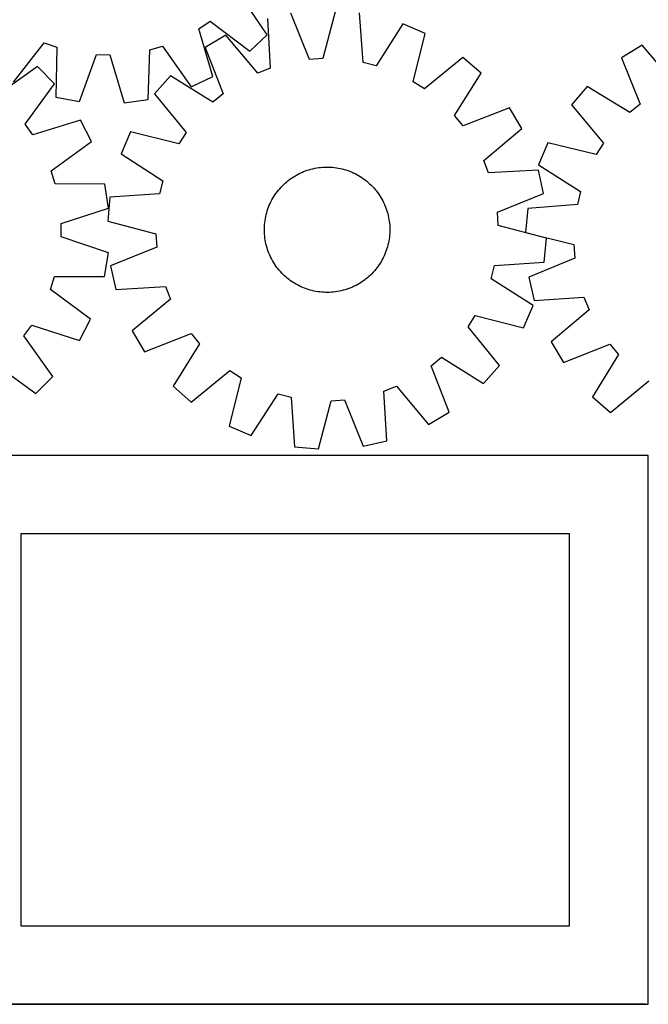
# Model space of a CAD drawing. Header units: millimetres. Extents: x 7 to 1492, y 7 to 2993.
# Tile 7 of 13: x 507 to 908, y 1763 to 2391. Entities that reach past the tile are written whole.
import ezdxf

# ---------------------------------------------------------------- set-up
doc = ezdxf.new("R2010")
doc.units = ezdxf.units.MM
doc.layers.add('COMMON', color=5, linetype='CONTINUOUS', true_color=0x0000ff)
doc.layers.add('CUT', color=7, linetype='CONTINUOUS', true_color=0x000000)

msp = doc.modelspace()

# ---------------------------------------------------------------- linework, layer by layer
at = {"layer": 'COMMON'}
msp.add_line((906.724736, 1762.723825), (458.049576, 1762.723825), dxfattribs=at)
at = {"layer": 'CUT'}
for p, q in [((665.266033, 2381.384898), (647.456232, 2407.686718)), ((692.234108, 2365.57317), (680.361218, 2395.035166)), ((708.842719, 2396.843454), (700.791223, 2366.11646)), ((726.348845, 2363.715327), (724.161313, 2395.404276)), ((621.737705, 2385.196182), (628.81088, 2390.042786)), ((628.81088, 2390.042786), (654.09048, 2370.80957)), ((665.347639, 2391.670201), (667.185374, 2359.959044)), ((751.807622, 2388.322792), (734.655031, 2361.587733)), ((765.93174, 2382.220346), (751.807622, 2388.322792)), ((630.548123, 2354.678133), (621.737705, 2385.196182)), ((638.818913, 2381.149149), (625.579983, 2373.309425)), ((659.214961, 2356.79805), (638.818913, 2381.149149)), ((654.09048, 2370.80957), (665.266033, 2381.384898)), ((758.219783, 2351.40638), (765.93174, 2382.220346)), ((503.47846, 2351.196903), (522.989447, 2376.26274)), ((522.989447, 2376.26274), (531.067939, 2373.389183)), ((531.067939, 2373.389183), (530.366917, 2341.632557)), ((545.491362, 2338.807365), (556.301643, 2368.675619)), ((556.301643, 2368.675619), (564.872724, 2368.439096)), ((589.276584, 2340.006916), (590.327974, 2371.753874)), ((590.327974, 2371.753874), (598.552646, 2374.177536)), ((598.552646, 2374.177536), (616.651584, 2348.073835)), ((625.579983, 2373.309425), (637.127059, 2343.718214)), ((904.368946, 2374.609362), (891.191426, 2366.666848)), ((924.95388, 2350.417726), (904.368946, 2374.609362)), ((564.872724, 2368.439096), (574.01935, 2338.020122)), ((700.791223, 2366.11646), (692.234108, 2365.57317)), ((734.655031, 2361.587733), (726.348845, 2363.715327)), ((790.036643, 2366.942275), (765.461972, 2346.816166)), ((801.583718, 2356.773912), (790.036643, 2366.942275)), ((891.191426, 2366.666848), (902.968436, 2337.166394)), ((518.710898, 2361.04186), (492.813512, 2342.648923)), ((529.533247, 2350.105348), (518.710898, 2361.04186)), ((667.185374, 2359.959044), (659.214961, 2356.79805)), ((784.727172, 2329.851215), (801.583718, 2356.773912)), ((510.869576, 2324.402388), (529.533247, 2350.105348)), ((603.600849, 2355.105483), (593.432486, 2343.558408)), ((630.523546, 2338.248937), (603.600849, 2355.105483)), ((616.651584, 2348.073835), (630.548123, 2354.678133)), ((765.461972, 2346.816166), (758.219783, 2351.40638)), ((593.432486, 2343.558408), (613.558595, 2318.983737)), ((637.127059, 2343.718214), (630.523546, 2338.248937)), ((869.354624, 2348.292412), (859.27643, 2336.666556)), ((896.407686, 2331.645894), (869.354624, 2348.292412)), ((530.366917, 2341.632557), (545.491362, 2338.807365)), ((574.01935, 2338.020122), (589.276584, 2340.006916)), ((902.968436, 2337.166394), (896.407686, 2331.645894)), ((819.78766, 2334.794778), (790.196449, 2323.247702)), ((827.627384, 2321.555848), (819.78766, 2334.794778)), ((859.27643, 2336.666556), (879.593174, 2312.249253)), ((546.186593, 2326.929242), (515.872985, 2317.439251)), ((553.099691, 2313.183711), (546.186593, 2326.929242)), ((790.196449, 2323.247702), (784.727172, 2329.851215)), ((515.872985, 2317.439251), (510.869576, 2324.402388)), ((578.154415, 2319.453505), (572.051969, 2305.329387)), ((608.968381, 2311.741548), (578.154415, 2319.453505)), ((613.558595, 2318.983737), (608.968381, 2311.741548)), ((803.276285, 2301.1598), (827.627384, 2321.555848)), ((527.406834, 2294.506135), (553.099691, 2313.183711)), ((844.18641, 2312.443485), (838.194065, 2298.272305)), ((875.059458, 2304.971561), (844.18641, 2312.443485)), ((879.593174, 2312.249253), (875.059458, 2304.971561)), ((572.051969, 2305.329387), (598.787028, 2288.176796)), ((806.437279, 2293.189387), (803.276285, 2301.1598)), ((530.01363, 2286.33766), (527.406834, 2294.506135)), ((686.090938, 2292.996541), (687.231796, 2293.523277)), ((687.231796, 2293.523277), (688.388636, 2294.013917)), ((688.388636, 2294.013917), (689.560316, 2294.467978)), ((689.560316, 2294.467978), (690.745681, 2294.885012)), ((690.745681, 2294.885012), (691.94356, 2295.264606)), ((691.94356, 2295.264606), (693.152772, 2295.606387)), ((693.152772, 2295.606387), (694.372123, 2295.910017)), ((694.372123, 2295.910017), (695.600409, 2296.175197)), ((695.600409, 2296.175197), (696.836418, 2296.401664)), ((696.836418, 2296.401664), (698.078931, 2296.589196)), ((698.078931, 2296.589196), (699.326722, 2296.737606)), ((699.326722, 2296.737606), (700.578558, 2296.84675)), ((700.578558, 2296.84675), (701.833205, 2296.916518)), ((701.833205, 2296.916518), (703.089425, 2296.946843)), ((703.089425, 2296.946843), (704.345977, 2296.937694)), ((704.345977, 2296.937694), (705.601621, 2296.88908)), ((705.601621, 2296.88908), (706.855119, 2296.801049)), ((706.855119, 2296.801049), (708.105234, 2296.673689)), ((708.105234, 2296.673689), (709.350731, 2296.507124)), ((709.350731, 2296.507124), (710.590382, 2296.301519)), ((710.590382, 2296.301519), (711.822962, 2296.057078)), ((711.822962, 2296.057078), (713.047257, 2295.774041)), ((713.047257, 2295.774041), (714.262056, 2295.452687)), ((714.262056, 2295.452687), (715.466163, 2295.093334)), ((715.466163, 2295.093334), (716.658388, 2294.696337)), ((716.658388, 2294.696337), (717.837554, 2294.262087)), ((717.837554, 2294.262087), (719.002499, 2293.791013)), ((719.002499, 2293.791013), (720.152072, 2293.283579)), ((720.152072, 2293.283579), (721.285139, 2292.740287)), ((838.148436, 2295.027122), (806.437279, 2293.189387)), ((841.513401, 2280.013543), (838.148436, 2295.027122)), ((838.194065, 2298.272305), (865.061798, 2281.32829)), ((598.787028, 2288.176796), (596.659434, 2279.87061)), ((676.72212, 2286.72873), (677.670724, 2287.55284)), ((677.670724, 2287.55284), (678.644746, 2288.346747)), ((678.644746, 2288.346747), (679.643225, 2289.109667)), ((679.643225, 2289.109667), (680.665174, 2289.840848)), ((680.665174, 2289.840848), (681.709587, 2290.539568)), ((681.709587, 2290.539568), (682.775431, 2291.205137)), ((682.775431, 2291.205137), (683.861656, 2291.836899)), ((683.861656, 2291.836899), (684.967188, 2292.43423)), ((684.967188, 2292.43423), (686.090938, 2292.996541)), ((721.285139, 2292.740287), (722.400581, 2292.161672)), ((722.400581, 2292.161672), (723.497298, 2291.548306)), ((723.497298, 2291.548306), (724.574208, 2290.900794)), ((724.574208, 2290.900794), (725.630248, 2290.219775)), ((725.630248, 2290.219775), (726.664375, 2289.505921)), ((726.664375, 2289.505921), (727.675569, 2288.759936)), ((727.675569, 2288.759936), (728.662833, 2287.982557)), ((728.662833, 2287.982557), (729.625191, 2287.174551)), ((729.625191, 2287.174551), (730.561694, 2286.336716)), ((561.776153, 2285.995757), (530.01363, 2286.33766)), ((564.103297, 2270.786716), (561.776153, 2285.995757)), ((670.86884, 2280.18614), (671.614825, 2281.197334)), ((671.614825, 2281.197334), (672.392204, 2282.184598)), ((672.392204, 2282.184598), (673.20021, 2283.146956)), ((673.20021, 2283.146956), (674.038046, 2284.083459)), ((674.038046, 2284.083459), (674.904884, 2284.993183)), ((674.904884, 2284.993183), (675.79987, 2285.87523)), ((675.79987, 2285.87523), (676.72212, 2286.72873)), ((730.561694, 2286.336716), (731.471418, 2285.469877)), ((731.471418, 2285.469877), (732.353465, 2284.574891)), ((732.353465, 2284.574891), (733.206965, 2283.652641)), ((733.206965, 2283.652641), (734.031075, 2282.704037)), ((734.031075, 2282.704037), (734.824982, 2281.730015)), ((734.824982, 2281.730015), (735.587902, 2280.731537)), ((735.587902, 2280.731537), (736.319083, 2279.709587)), ((865.061798, 2281.32829), (862.998909, 2273.005798)), ((564.970485, 2277.683078), (563.531307, 2262.364484)), ((596.659434, 2279.87061), (564.970485, 2277.683078)), ((667.091182, 2273.673837), (667.634474, 2274.806904)), ((667.634474, 2274.806904), (668.213089, 2275.922346)), ((668.213089, 2275.922346), (668.826455, 2277.019063)), ((668.826455, 2277.019063), (669.473967, 2278.095973)), ((669.473967, 2278.095973), (670.154986, 2279.152013)), ((670.154986, 2279.152013), (670.86884, 2280.18614)), ((736.319083, 2279.709587), (737.017803, 2278.665174)), ((737.017803, 2278.665174), (737.683372, 2277.59933)), ((737.683372, 2277.59933), (738.315134, 2276.513106)), ((738.315134, 2276.513106), (738.912465, 2275.407573)), ((738.912465, 2275.407573), (739.474776, 2274.283823)), ((739.474776, 2274.283823), (740.001512, 2273.142965)), ((812.051405, 2268.140653), (841.513401, 2280.013543)), ((533.896249, 2260.962815), (564.103297, 2270.786716)), ((664.922074, 2267.783821), (665.281427, 2268.987928)), ((665.281427, 2268.987928), (665.678424, 2270.180153)), ((665.678424, 2270.180153), (666.112674, 2271.359319)), ((666.112674, 2271.359319), (666.583748, 2272.524264)), ((666.583748, 2272.524264), (667.091182, 2273.673837)), ((740.001512, 2273.142965), (740.492152, 2271.986125)), ((740.492152, 2271.986125), (740.946213, 2270.814445)), ((740.946213, 2270.814445), (741.363247, 2269.62908)), ((741.363247, 2269.62908), (741.742841, 2268.431201)), ((741.742841, 2268.431201), (742.084622, 2267.221989)), ((812.594695, 2259.583538), (812.051405, 2268.140653)), ((831.327943, 2270.571724), (830.00802, 2255.242394)), ((862.998909, 2273.005798), (831.327943, 2270.571724)), ((563.531307, 2262.364484), (594.258301, 2254.312988)), ((663.701073, 2261.626999), (663.867637, 2262.872496)), ((663.867637, 2262.872496), (664.073242, 2264.112146)), ((664.073242, 2264.112146), (664.317683, 2265.344727)), ((664.317683, 2265.344727), (664.60072, 2266.569022)), ((664.60072, 2266.569022), (664.922074, 2267.783821)), ((742.084622, 2267.221989), (742.388252, 2266.002639)), ((742.388252, 2266.002639), (742.653432, 2264.774353)), ((742.653432, 2264.774353), (742.879899, 2263.538343)), ((742.879899, 2263.538343), (743.067431, 2262.29583)), ((743.067431, 2262.29583), (743.215841, 2261.048039)), ((533.851263, 2252.388589), (533.896249, 2260.962815)), ((663.427918, 2256.61119), (663.437067, 2257.867742)), ((663.458243, 2255.35497), (663.427918, 2256.61119)), ((663.437067, 2257.867742), (663.485681, 2259.123386)), ((663.485681, 2259.123386), (663.573712, 2260.376884)), ((663.573712, 2260.376884), (663.701073, 2261.626999)), ((743.215841, 2261.048039), (743.324985, 2259.796203)), ((743.324985, 2259.796203), (743.394753, 2258.541556)), ((743.415929, 2256.028784), (743.367315, 2254.77314)), ((743.394753, 2258.541556), (743.425078, 2257.285337)), ((743.425078, 2257.285337), (743.415929, 2256.028784)), ((843.321689, 2251.532042), (812.594695, 2259.583538)), ((563.953563, 2242.248261), (533.851263, 2252.388589)), ((594.258301, 2254.312988), (594.801591, 2245.755873)), ((663.528011, 2254.100323), (663.458243, 2255.35497)), ((663.637155, 2252.848487), (663.528011, 2254.100323)), ((663.785566, 2251.600696), (663.637155, 2252.848487)), ((663.973097, 2250.358183), (663.785566, 2251.600696)), ((664.199564, 2249.122174), (663.973097, 2250.358183)), ((664.464744, 2247.893888), (664.199564, 2249.122174)), ((742.779754, 2249.78438), (742.535313, 2248.551799)), ((742.985359, 2251.02403), (742.779754, 2249.78438)), ((743.151924, 2252.269527), (742.985359, 2251.02403)), ((743.279284, 2253.519642), (743.151924, 2252.269527)), ((743.367315, 2254.77314), (743.279284, 2253.519642)), ((830.00802, 2255.242394), (860.796742, 2247.430264)), ((841.882511, 2236.213448), (843.321689, 2251.532042)), ((594.801591, 2245.755873), (565.339595, 2233.882983)), ((664.768374, 2246.674537), (664.464744, 2247.893888)), ((665.110155, 2245.465325), (664.768374, 2246.674537)), ((665.48975, 2244.267446), (665.110155, 2245.465325)), ((665.906783, 2243.082081), (665.48975, 2244.267446)), ((666.360844, 2241.910401), (665.906783, 2243.082081)), ((741.174572, 2243.716373), (740.740322, 2242.537207)), ((741.571569, 2244.908598), (741.174572, 2243.716373)), ((741.930922, 2246.112705), (741.571569, 2244.908598)), ((742.252276, 2247.327504), (741.930922, 2246.112705)), ((742.535313, 2248.551799), (742.252276, 2247.327504)), ((860.796742, 2247.430264), (861.406608, 2238.877637)), ((561.466957, 2227.064476), (563.953563, 2242.248261)), ((666.851485, 2240.753561), (666.360844, 2241.910401)), ((667.37822, 2239.612703), (666.851485, 2240.753561)), ((667.940531, 2238.488953), (667.37822, 2239.612703)), ((668.537862, 2237.383421), (667.940531, 2238.488953)), ((669.169624, 2236.297196), (668.537862, 2237.383421)), ((738.026541, 2236.877463), (737.379029, 2235.800553)), ((738.639907, 2237.97418), (738.026541, 2236.877463)), ((739.218522, 2239.089623), (738.639907, 2237.97418)), ((739.761814, 2240.222689), (739.218522, 2239.089623)), ((740.269248, 2241.372262), (739.761814, 2240.222689)), ((740.740322, 2242.537207), (740.269248, 2241.372262)), ((861.406608, 2238.877637), (832.037901, 2226.775828)), ((565.339595, 2233.882983), (568.70456, 2218.869404)), ((669.835193, 2235.231352), (669.169624, 2236.297196)), ((670.533913, 2234.186939), (669.835193, 2235.231352)), ((671.265094, 2233.16499), (670.533913, 2234.186939)), ((672.028015, 2232.166511), (671.265094, 2233.16499)), ((672.821921, 2231.192489), (672.028015, 2232.166511)), ((673.646031, 2230.243885), (672.821921, 2231.192489)), ((733.652786, 2230.74957), (732.814951, 2229.813067)), ((734.460792, 2231.711928), (733.652786, 2230.74957)), ((735.238171, 2232.699192), (734.460792, 2231.711928)), ((735.984156, 2233.710386), (735.238171, 2232.699192)), ((736.69801, 2234.744513), (735.984156, 2233.710386)), ((737.379029, 2235.800553), (736.69801, 2234.744513)), ((808.065968, 2225.719731), (810.193562, 2234.025916)), ((810.193562, 2234.025916), (841.882511, 2236.213448)), ((527.010228, 2218.91521), (529.702595, 2227.055881)), ((529.702595, 2227.055881), (561.466957, 2227.064476)), ((674.499531, 2229.321635), (673.646031, 2230.243885)), ((675.381578, 2228.426649), (674.499531, 2229.321635)), ((676.291302, 2227.559811), (675.381578, 2228.426649)), ((677.227805, 2226.721975), (676.291302, 2227.559811)), ((678.190163, 2225.913969), (677.227805, 2226.721975)), ((679.177427, 2225.13659), (678.190163, 2225.913969)), ((680.188621, 2224.390605), (679.177427, 2225.13659)), ((681.222748, 2223.676751), (680.188621, 2224.390605)), ((726.187822, 2224.055678), (725.143409, 2223.356958)), ((727.209772, 2224.786859), (726.187822, 2224.055678)), ((728.20825, 2225.54978), (727.209772, 2224.786859)), ((729.182272, 2226.343686), (728.20825, 2225.54978)), ((730.130876, 2227.167796), (729.182272, 2226.343686)), ((731.053126, 2228.021296), (730.130876, 2227.167796)), ((731.948112, 2228.903343), (731.053126, 2228.021296)), ((732.814951, 2229.813067), (731.948112, 2228.903343)), ((834.801027, 2208.567139), (808.065968, 2225.719731)), ((832.037901, 2226.775828), (835.519603, 2211.78889)), ((552.505684, 2199.969062), (527.010228, 2218.91521)), ((568.70456, 2218.869404), (600.415717, 2220.707139)), ((600.415717, 2220.707139), (603.576711, 2212.736726)), ((682.278788, 2222.995732), (681.222748, 2223.676751)), ((683.355698, 2222.34822), (682.278788, 2222.995732)), ((684.452415, 2221.734854), (683.355698, 2222.34822)), ((685.567858, 2221.156239), (684.452415, 2221.734854)), ((686.700924, 2220.612947), (685.567858, 2221.156239)), ((687.850497, 2220.105513), (686.700924, 2220.612947)), ((689.015442, 2219.634439), (687.850497, 2220.105513)), ((690.194608, 2219.200189), (689.015442, 2219.634439)), ((691.386833, 2218.803192), (690.194608, 2219.200189)), ((692.59094, 2218.443839), (691.386833, 2218.803192)), ((693.80574, 2218.122485), (692.59094, 2218.443839)), ((695.030034, 2217.839448), (693.80574, 2218.122485)), ((696.262615, 2217.595007), (695.030034, 2217.839448)), ((711.252588, 2217.721329), (710.016578, 2217.494862)), ((712.480874, 2217.986509), (711.252588, 2217.721329)), ((713.700224, 2218.290139), (712.480874, 2217.986509)), ((714.909436, 2218.63192), (713.700224, 2218.290139)), ((716.107315, 2219.011515), (714.909436, 2218.63192)), ((717.29268, 2219.428548), (716.107315, 2219.011515)), ((718.46436, 2219.882609), (717.29268, 2219.428548)), ((719.6212, 2220.373249), (718.46436, 2219.882609)), ((720.762058, 2220.899985), (719.6212, 2220.373249)), ((721.885808, 2221.462296), (720.762058, 2220.899985)), ((722.991341, 2222.059627), (721.885808, 2221.462296)), ((724.077565, 2222.691389), (722.991341, 2222.059627)), ((725.143409, 2223.356958), (724.077565, 2222.691389)), ((603.576711, 2212.736726), (579.225612, 2192.340678)), ((697.502265, 2217.389402), (696.262615, 2217.595007)), ((698.747762, 2217.222838), (697.502265, 2217.389402)), ((699.997877, 2217.095477), (698.747762, 2217.222838)), ((701.251375, 2217.007446), (699.997877, 2217.095477)), ((702.507019, 2216.958832), (701.251375, 2217.007446)), ((703.763572, 2216.949683), (702.507019, 2216.958832)), ((705.019791, 2216.980008), (703.763572, 2216.949683)), ((706.274438, 2217.049776), (705.019791, 2216.980008)), ((707.526275, 2217.15892), (706.274438, 2217.049776)), ((708.774065, 2217.307331), (707.526275, 2217.15892)), ((710.016578, 2217.494862), (708.774065, 2217.307331)), ((835.519603, 2211.78889), (867.215498, 2213.873351)), ((867.215498, 2213.873351), (870.438423, 2205.927778)), ((828.698581, 2194.443021), (834.801027, 2208.567139)), ((870.438423, 2205.927778), (846.246787, 2185.342844)), ((545.448733, 2186.296828), (552.505684, 2199.969062)), ((793.294401, 2194.912789), (797.884615, 2202.154978)), ((797.884615, 2202.154978), (828.698581, 2194.443021)), ((510.160175, 2189.194131), (515.236374, 2196.104382)), ((515.236374, 2196.104382), (545.448733, 2186.296828)), ((813.42051, 2170.338118), (793.294401, 2194.912789)), ((528.553113, 2163.296745), (510.160175, 2189.194131)), ((579.225612, 2192.340678), (587.065336, 2179.101748)), ((587.065336, 2179.101748), (616.656547, 2190.648824)), ((616.656547, 2190.648824), (622.125824, 2184.045311)), ((622.125824, 2184.045311), (605.269278, 2157.122614)), ((846.246787, 2185.342844), (854.189301, 2172.165325)), ((854.189301, 2172.165325), (883.689754, 2183.942335)), ((883.689754, 2183.942335), (889.210255, 2177.381585)), ((769.725937, 2170.178312), (776.32945, 2175.647589)), ((776.32945, 2175.647589), (803.252147, 2158.791043)), ((889.210255, 2177.381585), (872.563737, 2150.328523)), ((491.91364, 2171.138066), (517.6166, 2152.474395)), ((781.273013, 2140.587101), (769.725937, 2170.178312)), ((803.252147, 2158.791043), (813.42051, 2170.338118)), ((517.6166, 2152.474395), (528.553113, 2163.296745)), ((616.816353, 2146.954251), (641.391024, 2167.08036)), ((648.633213, 2162.490146), (640.921256, 2131.67618)), ((641.391024, 2167.08036), (648.633213, 2162.490146)), ((605.269278, 2157.122614), (616.816353, 2146.954251)), ((739.667622, 2153.937482), (747.638035, 2157.098476)), ((747.638035, 2157.098476), (768.034083, 2132.747377)), ((884.189593, 2140.250328), (908.606896, 2160.567072)), ((655.045374, 2125.573734), (672.197966, 2152.308793)), ((672.197966, 2152.308793), (680.504151, 2150.181199)), ((680.504151, 2150.181199), (682.691683, 2118.49225)), ((741.505357, 2122.226325), (739.667622, 2153.937482)), ((872.563737, 2150.328523), (884.189593, 2140.250328)), ((698.010277, 2117.053072), (706.061773, 2147.780066)), ((706.061773, 2147.780066), (714.618888, 2148.323356)), ((714.618888, 2148.323356), (726.491778, 2118.86136)), ((768.034083, 2132.747377), (781.273013, 2140.587101)), ((640.921256, 2131.67618), (655.045374, 2125.573734)), ((682.691683, 2118.49225), (698.010277, 2117.053072)), ((726.491778, 2118.86136), (741.505357, 2122.226325)), ((908.049576, 2112.823825), (458.049576, 2112.823825)), ((908.049576, 1762.823825), (908.049576, 2112.823825)), ((858.049576, 2062.823825), (508.049576, 2062.823825)), ((508.049576, 2062.823825), (508.049576, 1812.823825)), ((858.049576, 1812.823825), (858.049576, 2062.823825)), ((508.049576, 1812.823825), (858.049576, 1812.823825)), ((458.049576, 1762.823825), (908.049576, 1762.823825))]:
    msp.add_line(p, q, dxfattribs=at)

doc.saveas('drawing.dxf')
